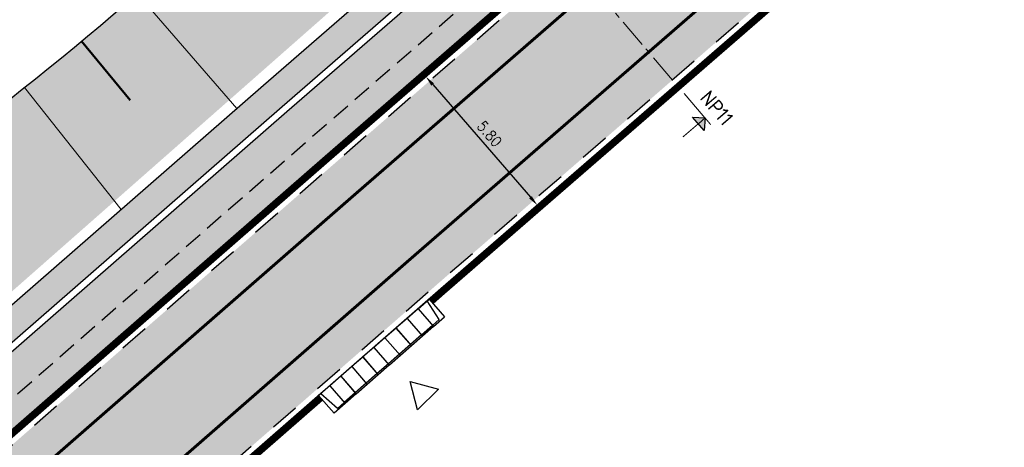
# Model space of a CAD drawing. Header units: metres. Extents: x 183890 to 185675, y 327401 to 328446.
# Tile 59 of 69: x 184398 to 184432, y 328278 to 328292. Entities that reach past the tile are written whole.
import ezdxf
from ezdxf.enums import TextEntityAlignment as Align

# ---------------------------------------------------------------- set-up
doc = ezdxf.new("R2010")
doc.units = ezdxf.units.M
doc.header["$LTSCALE"] = 0.2
doc.header["$PDMODE"] = 35
doc.header["$PDSIZE"] = 0.2
for name, pattern in [('ACAD_ISO02W100', [15, 12, -3]), ('DASHED', [200, 100, -100]), ('HIDDEN', [9.525, 6.35, -3.175]), ('XX-CENTER', [8, 5, -1, 1, -1])]:
    doc.linetypes.add(name, pattern=pattern)
for name, color, linetype, lineweight in [('N-WE-GW-TALUDARCERING-S', 90, 'Continuous', 25), ('N-WE-GW-TALUDARCERING_KORT-G', 7, 'Continuous', 50), ('N-WE-GW-TALUDARCERING_LANG-G', 7, 'Continuous', 18), ('N-WE-VH-KANTOPSLUITING_ELEMENT_INRIT-S', 7, 'Continuous', 25), ('X-XX-AL-T25', 7, 'Continuous', 25), ('X-XX-AL-VERWIJZING_DOORSNEDE-G', 7, 'XX-CENTER', 18)]:
    doc.layers.add(name, color=color, linetype=linetype, lineweight=lineweight)
for name, color, linetype in [('O_GROEN_A_GRAS', 251, 'Continuous'), ('O_RIO_L_KOKER', 7, 'Continuous'), ('O_WEGEN_A_ASFALT', 252, 'Continuous'), ('O_WEGEN_L_2STREK', 3, 'Continuous'), ('O_WEGEN_L_OB 60x200', 2, 'HIDDEN'), ('O_WEGEN_L_TB18-20', 1, 'ACAD_ISO02W100'), ('O_WEGEN_T_MAATVOERING', 1, 'Continuous'), ('VOP', 7, 'Continuous'), ('Z_ZZZ_L_AAND_INRITTEN', 2, 'Continuous'), ('Z_ZZZ_Z_HERGEBRUIK_MATERIALEN', 252, 'Continuous')]:
    doc.layers.add(name, color=color, linetype=linetype)
doc.layers.add('Taludlijn 2', color=3, linetype='Continuous', plot=False)
doc.styles.add('NLCS-ISO', font='NLCS-ISO.ttf')
doc.styles.add('ROMANS', font='romans.shx', dxfattribs={"width": 0.9})
doc.styles.get("Standard").update_dxf_attribs({"font": 'arial.ttf'})
doc.dimstyles.new('1_200', dxfattribs={"dimscale": 0.2, "dimtxt": 1.8, "dimasz": 1.8, "dimexe": 1.8, "dimexo": 0.625, "dimgap": 0.9, "dimtad": 1, "dimlfac": -1, "dimzin": 0, "dimdsep": 46, "dimtxsty": 'ROMANS', "dimcen": 0.9, "dimse1": 1, "dimse2": 1, "dimadec": 0, "dimazin": 0, "dimtfac": 1, "dimtix": 1, "dimtofl": 0, "dimtmove": 2, "dimatfit": 3, "dimfxl": 1, "dimtolj": 1, "dimtzin": 0, "dimarcsym": 0})

# ---------------------------------------------------------------- blocks, each defined once
blk = doc.blocks.new('pijldrsn')
at = {"linetype": 'Continuous'}
blk.add_hatch(color=256, dxfattribs=at).paths.add_polyline_path([(-3, -3), (0, 0), (3, -3)])
for p, q in [((-3, -3), (0, 0)), ((0, 0), (3, -3)), ((0, 0), (0, -3)), ((0, 0), (0, 0)), ((0, 0), (0, 0)), ((0, 0), (0, 0)), ((3, -3), (-3, -3))]:
    blk.add_line(p, q, dxfattribs=at)
at = {"linetype": 'Continuous', "const_width": 0.35}
for points in [[(-3, 0), (3, 0)], [(0, 0), (0, -10)]]:
    blk.add_lwpolyline(points, dxfattribs=at)
at = {"flags": 11}
for tag, p in [('TEXTAT', (0, -65)), ('TEXTHG', (0.02, -71.78))]:
    blk.add_attdef(tag, text='', height=5, dxfattribs=at).set_placement(p, align=Align.TOP_CENTER)
blk = doc.blocks.new('*U64')
at = {"layer": 'N-WE-GW-TALUDARCERING_KORT-G'}
blk.add_line((184400.075, 328291.482), (184401.738, 328289.478), dxfattribs=at)
at = {"layer": 'N-WE-GW-TALUDARCERING_LANG-G'}
for p, q in [((184401.981, 328293.099), (184405.372, 328289.195)), ((184398.134, 328289.907), (184401.425, 328285.753))]:
    blk.add_line(p, q, dxfattribs=at)
blk = doc.blocks.new('*D68')
at = {"layer": 'Defpoints', "color": 0, "transparency": 16777216}
for p in [(184411.805, 328290.28), (184415.607, 328285.9), (184415.607, 328285.9)]:
    blk.add_point(p, dxfattribs=at)
at = {"layer": 'O_WEGEN_T_MAATVOERING', "color": 0, "lineweight": -2, "transparency": 16777216}
blk.add_line((184412.041, 328290.008), (184415.371, 328286.172), dxfattribs=at)
at = {"layer": 'O_WEGEN_T_MAATVOERING', "color": 0, "transparency": 16777216}
for points in [[(184412.086, 328290.048), (184411.996, 328289.969), (184411.805, 328290.28)], [(184415.416, 328286.211), (184415.325, 328286.132), (184415.607, 328285.9)]]:
    blk.add_solid(points, dxfattribs=at)
at = {"layer": 'O_WEGEN_T_MAATVOERING', "color": 0, "transparency": 16777216, "insert": (184413.978, 328288.326), "char_height": 0.36, "attachment_point": 5, "rotation": 310.9521, "style": 'ROMANS'}
blk.add_mtext('\\A1;5.80', dxfattribs=at)
blk = doc.blocks.new('N-SVH-INRITELEMENT_180 200_180X800X500_RECHTS')
for p, q in [((0, 0), (0, 0.8)), ((0, 0.8), (0.5, 0.8)), ((0, 0.75), (0.3, 0.75)), ((0.3, 0.75), (0.405, 0)), ((0.5, 0), (0.5, 0.8)), ((0, 0), (0.5, 0))]:
    blk.add_line(p, q)
blk = doc.blocks.new('N-SVH-INRITELEMENT_180 200_180X800X500_MIDDEN')
for p, q in [((0, 0), (0, 0.8)), ((0, 0.8), (0.5, 0.8)), ((0, 0.75), (0.5, 0.75)), ((0.5, 0), (0.5, 0.8)), ((0, 0), (0.5, 0))]:
    blk.add_line(p, q)

msp = doc.modelspace()

# ---------------------------------------------------------------- hatches: boundary and pattern name
at = {"layer": 'O_GROEN_A_GRAS'}
h = msp.add_hatch(dxfattribs=at)
h.set_pattern_fill('GRASS', color=256, scale=0.02, style=0)
edge = h.paths.add_edge_path()
edge.add_line((184342.737, 328231.418), (184343.259, 328230.811))
edge.add_line((184343.259, 328230.811), (184343.93, 328231.389))
edge.add_line((184343.93, 328231.389), (184369.08, 328253.296))
edge.add_line((184369.08, 328253.296), (184408.379, 328287.572))
edge.add_line((184408.379, 328287.572), (184426.997, 328303.729))
edge.add_line((184426.997, 328303.729), (184436.202, 328311.335))
edge.add_arc((184549.97, 328167.646), 183.274, 114.94814, 128.37119, ccw=False)
edge.add_line((184472.665, 328333.819), (184515.986, 328354.088))
edge.add_line((184515.986, 328354.088), (184533.051, 328362.064))
edge.add_line((184533.051, 328362.064), (184583.62, 328385.725))
edge.add_arc((184628.543, 328289.715), 106, 112.19337, 115.07495, ccw=False)
edge.add_line((184588.503, 328387.862), (184595.094, 328390.55))
edge.add_line((184595.094, 328390.55), (184594.792, 328391.291))
edge.add_line((184594.792, 328391.291), (184588.201, 328388.602))
edge.add_arc((184628.543, 328289.715), 106.8, 112.19337, 115.07495)
edge.add_line((184583.281, 328386.449), (184532.713, 328362.788))
edge.add_line((184532.713, 328362.788), (184515.647, 328354.812))
edge.add_line((184515.647, 328354.812), (184472.327, 328334.544))
edge.add_arc((184549.97, 328167.646), 184.074, 114.94841, 128.37379)
edge.add_line((184435.699, 328311.957), (184426.48, 328304.34))
edge.add_line((184426.48, 328304.34), (184407.854, 328288.175))
edge.add_line((184407.854, 328288.175), (184368.555, 328253.899))
edge.add_line((184368.555, 328253.899), (184343.406, 328231.994))
edge.add_line((184343.406, 328231.994), (184342.737, 328231.418))
h.paths.add_polyline_path([(184339.47, 328227.548), (184338.948, 328228.155), (184307.619, 328201.17), (184308.141, 328200.564)])
h = msp.add_hatch(dxfattribs=at)
h.set_pattern_fill('GRASS', color=256, scale=0.02, style=0)
edge = h.paths.add_edge_path()
edge.add_line((184343.54, 328235.294), (184343.24, 328235.864))
edge.add_arc((184345.427, 328237.059), 2.493, 148.4285, 208.6548, ccw=False)
edge.add_arc((184347.052, 328236.061), 4.4, 125.0064, 148.4285, ccw=False)
edge.add_arc((184338.311, 328248.542), 10.838, 305.0064, 334.7022)
edge.add_arc((184366.958, 328235.002), 20.848, 118.4505, 154.7022, ccw=False)
edge.add_arc((184334.209, 328295.443), 47.895, 298.4505, 326.0289)
edge.add_arc((184388.296, 328259), 17.324, 115.2047, 146.0289, ccw=False)
edge.add_arc((184372.668, 328292.204), 19.374, 295.2047, 323.409)
edge.add_arc((184415.747, 328260.221), 34.279, 126.5702, 143.409, ccw=False)
edge.add_arc((184329.008, 328377.143), 111.303, 306.57017, 316.01715)
edge.add_arc((184450.553, 328259.838), 57.615, 116.86474, 136.01715, ccw=False)
edge.add_arc((184426.749, 328306.829), 4.94, 84.0706, 116.8647, ccw=False)
edge.add_line((184427.26, 328311.742), (184428.626, 328310.175))
edge.add_line((184428.626, 328310.175), (184343.54, 328235.294))
at = {"layer": 'O_RIO_L_KOKER'}
h = msp.add_hatch(color=143, dxfattribs=at)
h.dxf.hatch_style = 1
h.paths.add_polyline_path([(184344.359, 328234.734), (184343.729, 328235.458), (184366.978, 328255.709), (184406.279, 328289.987), (184424.92, 328306.163), (184429.22, 328309.716), (184429.67, 328309.172), (184429.636, 328308.815), (184425.558, 328305.446), (184406.909, 328289.262), (184367.609, 328254.985)])
at = {"layer": 'O_WEGEN_A_ASFALT'}
h = msp.add_hatch(color=256, dxfattribs=at)
edge = h.paths.add_edge_path()
edge.add_line((184518.268, 328348.752), (184515.952, 328353.63))
edge.add_line((184515.952, 328353.63), (184472.835, 328333.457))
edge.add_arc((184549.97, 328167.646), 182.874, 114.94794, 128.36988)
edge.add_line((184436.453, 328311.024), (184427.267, 328303.433))
edge.add_line((184427.267, 328303.433), (184408.642, 328287.271))
edge.add_line((184408.642, 328287.271), (184369.342, 328252.994))
edge.add_line((184369.342, 328252.994), (184344.192, 328231.087))
edge.add_line((184344.192, 328231.087), (184308.994, 328200.77))
edge.add_line((184308.994, 328200.77), (184312.518, 328196.679))
edge.add_line((184312.518, 328196.679), (184347.727, 328227.005))
edge.add_line((184347.727, 328227.005), (184372.89, 328248.922))
edge.add_line((184372.89, 328248.922), (184412.186, 328283.196))
edge.add_line((184412.186, 328283.196), (184430.748, 328299.304))
edge.add_line((184430.748, 328299.304), (184439.848, 328306.823))
edge.add_arc((184535.656, 328190.869), 150.414, 113.73239, 129.56569, ccw=False)
edge.add_line((184475.119, 328328.564), (184518.268, 328348.752))
edge = h.paths.add_edge_path()
edge.add_line((184535.032, 328362.549), (184537.319, 328357.657))
edge.add_line((184537.319, 328357.657), (184586.078, 328380.471))
edge.add_arc((184628.543, 328289.715), 100.2, 112.19337, 115.07495, ccw=False)
edge.add_line((184590.694, 328382.491), (184637.74, 328401.684))
edge.add_line((184637.74, 328401.684), (184669.659, 328414.92))
edge.add_arc((184806.796, 328092.268), 350.587, 111.01311, 113.02695, ccw=False)
edge.add_line((184681.082, 328419.54), (184686.802, 328421.561))
edge.add_line((184686.802, 328421.561), (184704.025, 328427.333))
edge.add_line((184704.025, 328427.333), (184705.927, 328427.971))
edge.add_line((184705.927, 328427.971), (184703.821, 328432.96))
edge.add_line((184703.821, 328432.96), (184696.179, 328430.395))
edge.add_line((184696.179, 328430.395), (184685.047, 328426.668))
edge.add_line((184685.047, 328426.668), (184679.212, 328424.606))
edge.add_arc((184806.897, 328092.024), 356.25, 111.00278, 113.02266)
edge.add_line((184667.569, 328419.899), (184635.688, 328406.679))
edge.add_line((184635.688, 328406.679), (184624.253, 328402.014))
edge.add_line((184624.253, 328402.014), (184600.645, 328392.383))
edge.add_line((184600.645, 328392.383), (184595.406, 328390.246))
edge.add_line((184595.406, 328390.246), (184588.654, 328387.491))
edge.add_arc((184628.543, 328289.715), 105.6, 112.19337, 115.07495)
edge.add_line((184583.789, 328385.362), (184535.032, 328362.549))
at = {"layer": 'Z_ZZZ_Z_HERGEBRUIK_MATERIALEN'}
h = msp.add_hatch(dxfattribs=at)
h.set_pattern_fill('AVH-TEGEL_300X300_HALFST', color=256, angle=41, style=0, pattern_type=2)
h.set_pattern_definition([(41, (0, 0), (0.12800401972, 0.31002414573), [0.3, -0.3]), (131, (0, 0), (-0.22641287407, -0.1968177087), [])])
h.paths.add_polyline_path([(184430.36, 328307.545), (184429.602, 328308.463), (184425.73, 328305.263), (184407.073, 328289.073), (184367.773, 328254.796), (184344.335, 328234.381), (184342.62, 328232.901), (184341.962, 328232.332), (184342.737, 328231.418), (184343.406, 328231.994), (184368.555, 328253.899), (184407.856, 328288.177), (184426.48, 328304.34)])

# ---------------------------------------------------------------- linework, layer by layer
at = {"layer": 'O_RIO_L_KOKER', "flags": 128}
msp.add_lwpolyline([(184433.46, 328313.22), (184434.189, 328313.823, -0.058677), (184471.312, 328336.719), (184514.63, 328356.986), (184531.697, 328364.963), (184582.264, 328388.623, -0.012574), (184587.294, 328390.824), (184593.894, 328393.517), (184594.351, 328392.397), (184587.752, 328389.704, 0.012574), (184582.776, 328387.527), (184532.209, 328363.866), (184515.143, 328355.89), (184471.824, 328335.623, 0.058661), (184434.95, 328312.882), (184425.711, 328305.248), (184407.073, 328289.073), (184367.773, 328254.796), (184342.627, 328232.894), (184306.835, 328202.065), (184305.944, 328203.099)], format="xyb", dxfattribs=at)
for points in [[(184343.729, 328235.458), (184366.978, 328255.709), (184406.278, 328289.986), (184424.929, 328306.171), (184429.22, 328309.716)], [(184344.359, 328234.734), (184367.609, 328254.985), (184406.909, 328289.262), (184425.55, 328305.439), (184429.636, 328308.815)]]:
    msp.add_lwpolyline(points, dxfattribs=at)
at = {"layer": 'O_WEGEN_L_2STREK', "linetype": 'DASHED', "ltscale": 0.05, "flags": 128}
for points in [[(184704.222, 328433.095), (184696.179, 328430.395), (184685.047, 328426.668), (184679.212, 328424.606, 0.008814), (184667.568, 328419.898), (184635.698, 328406.683), (184600.645, 328392.383), (184595.406, 328390.246), (184588.654, 328387.491, 0.012574), (184583.789, 328385.362), (184533.22, 328361.701), (184516.156, 328353.725), (184472.834, 328333.457, 0.058631), (184436.453, 328311.024), (184427.256, 328303.424), (184408.641, 328287.27), (184369.342, 328252.994), (184344.192, 328231.087), (184308.994, 328200.77)], [(184520.097, 328349.606), (184518.444, 328348.834), (184475.119, 328328.564, 0.069196), (184439.848, 328306.823), (184430.746, 328299.303), (184412.186, 328283.196), (184372.89, 328248.922), (184347.727, 328227.005), (184312.518, 328196.679)]]:
    msp.add_lwpolyline(points, format="xyb", dxfattribs=at)
at = {"layer": 'O_WEGEN_L_OB 60x200', "ltscale": 0.5, "flags": 128}
msp.add_lwpolyline([(184342.875, 328231.273), (184342.751, 328231.417), (184343.412, 328231.986), (184368.561, 328253.892), (184407.86, 328288.168), (184426.487, 328304.332), (184435.705, 328311.949, -0.058646), (184472.331, 328334.535), (184515.652, 328354.803), (184532.717, 328362.779), (184583.285, 328386.44, -0.012574), (184588.205, 328388.593), (184594.786, 328391.278), (184595.085, 328390.546)], format="xyb", dxfattribs=at)
at = {"layer": 'O_WEGEN_L_TB18-20', "linetype": 'Continuous', "ltscale": 0.5, "flags": 128}
for points in [[(184307.247, 328199.734), (184308.272, 328200.412), (184344.061, 328231.238), (184369.212, 328253.145), (184408.51, 328287.421), (184427.127, 328303.576), (184436.328, 328311.179, -0.058634), (184472.75, 328333.638), (184516.071, 328353.906), (184533.136, 328361.882), (184583.705, 328385.543, -0.012574), (184588.579, 328387.676), (184595.314, 328390.424)], [(184343.259, 328230.811), (184343.93, 328231.389), (184369.08, 328253.296), (184408.379, 328287.572), (184426.997, 328303.729), (184436.202, 328311.335, -0.058636), (184472.665, 328333.819), (184515.986, 328354.088), (184533.051, 328362.064), (184583.62, 328385.725, -0.012574), (184588.503, 328387.862), (184595.238, 328390.609)], [(184584.457, 328379.492), (184573.648, 328374.435), (184535.592, 328356.628), (184518.529, 328348.653), (184475.202, 328328.382, 0.0692), (184439.975, 328306.669), (184430.875, 328299.15), (184412.317, 328283.045), (184373.021, 328248.771), (184347.858, 328226.854), (184313.108, 328196.923), (184311.828, 328195.821)], [(184520.266, 328349.244), (184518.614, 328348.472), (184475.285, 328328.2, 0.069204), (184440.102, 328306.515), (184431.004, 328298.997), (184412.448, 328282.894), (184412.054, 328282.55)]]:
    msp.add_lwpolyline(points, format="xyb", dxfattribs=at)
at = {"layer": 'O_WEGEN_L_TB18-20', "ltscale": 0.5, "const_width": 0.2, "flags": 128}
for points in [[(184343.324, 328230.736), (184343.995, 328231.314), (184369.146, 328253.22), (184408.444, 328287.496), (184427.062, 328303.653), (184436.265, 328311.257, -0.058635), (184472.708, 328333.729), (184516.029, 328353.997), (184533.094, 328361.973), (184583.662, 328385.634, -0.012574), (184588.541, 328387.769), (184595.276, 328390.516)], [(184527.65, 328347.234, 0.372362), (184520.223, 328349.335), (184518.571, 328348.562), (184475.243, 328328.291, 0.069202), (184440.039, 328306.592), (184430.94, 328299.074), (184412.383, 328282.97), (184411.988, 328282.625)]]:
    msp.add_lwpolyline(points, format="xyb", dxfattribs=at)
msp.add_lwpolyline([(184408.22, 328279.339), (184373.087, 328248.696), (184366.063, 328242.578)], dxfattribs=at)
at = {"layer": 'O_WEGEN_L_TB18-20', "linetype": 'Continuous', "ltscale": 0.5, "flags": 128}
msp.add_lwpolyline([(184408.286, 328279.263), (184373.152, 328248.621), (184366.129, 328242.503)], dxfattribs=at)
at = {"layer": 'Taludlijn 2'}
msp.add_lwpolyline([(184343.54, 328235.294), (184343.24, 328235.864, -0.269008), (184343.303, 328238.364, -0.102555), (184344.528, 328239.665, 0.130303), (184348.109, 328243.911, -0.159511), (184357.026, 328253.332, 0.120918), (184373.929, 328268.68, -0.135313), (184380.919, 328274.675, 0.123689), (184388.224, 328280.655, -0.073606), (184395.323, 328287.752, 0.041244), (184409.096, 328299.849, -0.083763), (184424.517, 328311.236, -0.144076), (184427.26, 328311.742, 1.109237)], format="xyb", dxfattribs=at)
at = {"layer": 'VOP', "linetype": 'DASHED', "ltscale": 0.05, "const_width": 0.1, "flags": 128}
for points in [[(184516.488, 328352.501), (184473.363, 328332.324, 0.058615), (184437.24, 328310.052), (184428.064, 328302.47), (184409.462, 328286.327), (184370.164, 328252.052), (184345.01, 328230.142), (184310.535, 328200.448)], [(184517.732, 328349.881), (184474.603, 328329.703, 0.069172), (184439.051, 328307.787), (184429.938, 328300.257), (184411.365, 328284.139), (184372.068, 328249.864), (184346.909, 328227.95), (184312.428, 328198.251)]]:
    msp.add_lwpolyline(points, format="xyb", dxfattribs=at)
at = {"layer": 'X-XX-AL-VERWIJZING_DOORSNEDE-G', "color": 7, "linetype": 'XX-CENTER', "lineweight": 18}
msp.add_lwpolyline([(184409.891, 328302.224), (184416.446, 328294.567), (184421.323, 328288.869)], dxfattribs=at)
at = {"layer": 'Z_ZZZ_L_AAND_INRITTEN'}
msp.add_lwpolyline([(184411.526, 328278.926), (184411.274, 328279.894), (184412.238, 328279.628)], close=True, dxfattribs=at)

# ---------------------------------------------------------------- block references
at = {"layer": 'N-WE-GW-TALUDARCERING-S'}
msp.add_blockref('*U64', (0, 0), dxfattribs=at)
at = {"layer": 'N-WE-VH-KANTOPSLUITING_ELEMENT_INRIT-S', "xscale": -1, "rotation": 221.0999805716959}
msp.add_blockref('N-SVH-INRITELEMENT_180 200_180X800X500_RECHTS', (184411.545, 328282.372), dxfattribs=at)
at = {"layer": 'N-WE-VH-KANTOPSLUITING_ELEMENT_INRIT-S'}
for name, p, rotation in [('N-SVH-INRITELEMENT_180 200_180X800X500_MIDDEN', (184411.545, 328282.372), 221.0999805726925), ('N-SVH-INRITELEMENT_180 200_180X800X500_MIDDEN', (184411.168, 328282.044), 221.0999805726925), ('N-SVH-INRITELEMENT_180 200_180X800X500_MIDDEN', (184410.792, 328281.715), 221.0999805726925), ('N-SVH-INRITELEMENT_180 200_180X800X500_MIDDEN', (184410.415, 328281.386), 221.0999805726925), ('N-SVH-INRITELEMENT_180 200_180X800X500_MIDDEN', (184410.038, 328281.058), 221.0999805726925), ('N-SVH-INRITELEMENT_180 200_180X800X500_MIDDEN', (184409.661, 328280.729), 221.0999805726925), ('N-SVH-INRITELEMENT_180 200_180X800X500_MIDDEN', (184409.284, 328280.4), 221.0999805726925), ('N-SVH-INRITELEMENT_180 200_180X800X500_MIDDEN', (184408.908, 328280.072), 221.0999805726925), ('N-SVH-INRITELEMENT_180 200_180X800X500_RECHTS', (184408.531, 328279.743), 221.0999805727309)]:
    msp.add_blockref(name, p, dxfattribs=dict(at, rotation=rotation))
at = {"layer": 'X-XX-AL-T25', "color": 7, "linetype": 'Continuous', "lineweight": 25, "xscale": 0.09999999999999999, "yscale": 0.09999999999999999, "zscale": 0.09999999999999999, "rotation": 310.5637432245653}
msp.add_blockref('pijldrsn', (184421.323, 328288.869), dxfattribs=at)

# ---------------------------------------------------------------- texts
at = {"layer": 'X-XX-AL-T25', "color": 7, "linetype": 'Continuous', "lineweight": 25, "insert": (184421.532, 328289.048), "char_height": 0.5, "attachment_point": 8, "rotation": 310.5637, "style": 'NLCS-ISO'}
msp.add_mtext('NP11', dxfattribs=at)

# ---------------------------------------------------------------- dimensions: what is measured, and where the dimension line sits
at = {"layer": 'O_WEGEN_T_MAATVOERING'}
dim = msp.add_aligned_dim(p1=(184411.805, 328290.28), p2=(184415.607, 328285.9), distance=0, dimstyle='1_200', dxfattribs=at)
dim.commit()
dim.dimension.update_dxf_attribs({"geometry": '*D68', "text_midpoint": (184413.978, 328288.326)})

doc.saveas('drawing.dxf')
